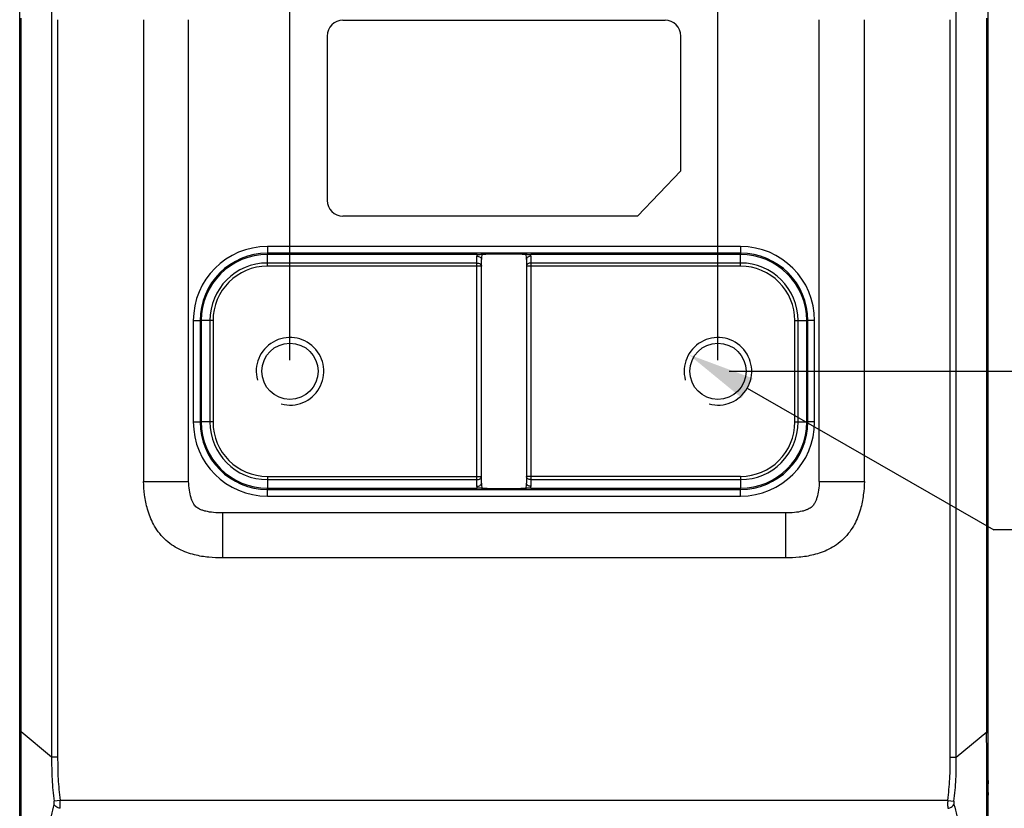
# Model space of a CAD drawing. Header units: millimetres. Extents: x -330 to 72, y 157 to 679.
# Tile 36 of 38: x -133 to -90, y 616 to 651. Entities that reach past the tile are written whole.
import ezdxf

# ---------------------------------------------------------------- set-up
doc = ezdxf.new("R2010")
doc.units = ezdxf.units.MM
doc.header["$LTSCALE"] = 23.1
doc.header["$PDMODE"] = 3
doc.header["$PDSIZE"] = 8
doc.layers.get('0').update_dxf_attribs({"linetype": 'CONTINUOUS'})
doc.layers.get('Defpoints').update_dxf_attribs({"linetype": 'CONTINUOUS'})
for name, color, linetype in [('08_ALL_DRAFTS', 7, 'CONTINUOUS'), ('09_ALL_ROUNDS', 7, 'CONTINUOUS'), ('20_ALL_FEATURES', 7, 'CONTINUOUS'), ('51__DRAFT_DIMS', 7, 'CONTINUOUS')]:
    doc.layers.add(name, color=color, linetype=linetype)
doc.styles.get("Standard").update_dxf_attribs({"font": 'Roboto-Regular.ttf'})
doc.dimstyles.new('DIMSTYLE_1', dxfattribs={"dimtxt": 3, "dimasz": 3, "dimexe": 2.5, "dimexo": 0.5, "dimgap": 0.75, "dimtad": 1, "dimdsep": 46, "dimtxsty": 'STANDARD', "dimblk": '_FILLED', "dimblk1": '_FILLED', "dimblk2": '_FILLED', "dimcen": 0.09, "dimclrt": 3, "dimazin": 2, "dimtp": 0.2, "dimtm": 0.2, "dimtfac": 1, "dimtofl": 0, "dimtmove": 0, "dimatfit": 3, "dimldrblk": '_FILLED', "dimfxl": 1, "dimtolj": 1, "dimarcsym": 0})
doc.dimstyles.new('DIMSTYLE_5', dxfattribs={"dimtxt": 3, "dimasz": 3, "dimexe": 2.5, "dimexo": 0.5, "dimtad": 1, "dimdsep": 46, "dimtxsty": 'STANDARD', "dimblk": '_FILLED', "dimblk1": '_FILLED', "dimblk2": '_FILLED', "dimcen": 0.09, "dimclrt": 3, "dimazin": 2, "dimtp": 0.1, "dimtm": 0.1, "dimtfac": 1, "dimtofl": 0, "dimtmove": 0, "dimatfit": 1, "dimldrblk": '_FILLED', "dimfxl": 1, "dimtolj": 1, "dimarcsym": 0})

# ---------------------------------------------------------------- blocks, each defined once
blk = doc.blocks.new('_FILLED')
at = {"color": 0, "linetype": 'ByBlock'}
blk.add_solid([(0, 0), (-1, 0.167), (-1, -0.167)], dxfattribs=at)
blk = doc.blocks.new('*D90')
at = {"layer": '51__DRAFT_DIMS', "color": 0, "lineweight": -2}
for p, q in [((-121.443, 635.487), (-121.443, 667.635)), ((-102.443, 635.487), (-102.443, 667.635)), ((-118.443, 665.135), (-105.443, 665.135))]:
    blk.add_line(p, q, dxfattribs=at)
at = {"layer": 'Defpoints', "color": 0}
for p in [(-102.443, 665.135), (-121.443, 634.987), (-102.443, 634.987)]:
    blk.add_point(p, dxfattribs=at)
at = {"layer": '51__DRAFT_DIMS', "color": 0, "linetype": 'ByBlock', "lineweight": -2, "xscale": 3, "yscale": 3, "zscale": 3, "rotation": 180}
blk.add_blockref('_FILLED', (-121.443, 665.135), dxfattribs=at)
at = {"layer": '51__DRAFT_DIMS', "color": 0, "linetype": 'ByBlock', "lineweight": -2, "xscale": 3, "yscale": 3, "zscale": 3}
blk.add_blockref('_FILLED', (-102.443, 665.135), dxfattribs=at)
at = {"layer": '51__DRAFT_DIMS', "color": 3, "insert": (-111.841, 669.885), "char_height": 3, "attachment_point": 2, "line_spacing_factor": 0.9}
blk.add_mtext('\\A1;19', dxfattribs=at)
blk = doc.blocks.new('*D91')
at = {"layer": '51__DRAFT_DIMS', "color": 0, "lineweight": -2}
for p, q in [((-91.629, 658.599), (-77.931, 658.599)), ((-80.431, 655.599), (-80.431, 637.987)), ((-101.943, 634.987), (-77.931, 634.987))]:
    blk.add_line(p, q, dxfattribs=at)
at = {"layer": 'Defpoints', "color": 0}
for p in [(-92.129, 658.599), (-102.443, 634.987), (-80.431, 634.987)]:
    blk.add_point(p, dxfattribs=at)
at = {"layer": '51__DRAFT_DIMS', "color": 0, "linetype": 'ByBlock', "lineweight": -2, "xscale": 3, "yscale": 3, "zscale": 3}
for p, rotation in [((-80.431, 658.599), 89.99999999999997), ((-80.431, 634.987), 269.9999999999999)]:
    blk.add_blockref('_FILLED', p, dxfattribs=dict(at, rotation=rotation))
at = {"layer": '51__DRAFT_DIMS', "color": 3, "insert": (-85.181, 646.641), "char_height": 3, "attachment_point": 2, "rotation": 90, "line_spacing_factor": 0.9}
blk.add_mtext('\\A1;\\A1;23.6', dxfattribs=at)
blk = doc.blocks.new('*D92')
at = {"layer": '51__DRAFT_DIMS', "color": 0, "lineweight": -2}
for p in [(-101.143, 634.239), (-62.107, 627.95)]:
    blk.add_line(p, (-90.196, 627.95), dxfattribs=at)
at = {"layer": 'Defpoints', "color": 0}
for p in [(-103.744, 635.734), (-101.143, 634.239)]:
    blk.add_point(p, dxfattribs=at)
at = {"layer": '51__DRAFT_DIMS', "color": 0, "linetype": 'ByBlock', "lineweight": -2, "xscale": 3, "yscale": 3, "zscale": 3, "rotation": 150.1194533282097}
blk.add_blockref('_FILLED', (-103.744, 635.734), dxfattribs=at)
at = {"layer": '51__DRAFT_DIMS', "color": 3, "insert": (-80.782, 632.575), "char_height": 3, "attachment_point": 1, "line_spacing_factor": 0.9}
blk.add_mtext('\\A1;{2-M3{\\fgdt;x}3.5}', dxfattribs=at)

msp = doc.modelspace()

# ---------------------------------------------------------------- linework, layer by layer
for centre in [(-121.4434, 634.9867), (-102.4434, 634.9867)]:
    msp.add_arc(centre, 1.5, 255, 195)
at = {"layer": '08_ALL_DRAFTS'}
for p, q in [((-122.4434, 639.79528), (-122.4434, 640.17754)), ((-113.14061, 640.17754), (-122.4434, 640.17754)), ((-101.4434, 640.17754), (-110.74624, 640.17754)), ((-101.4434, 639.79528), (-101.4434, 640.17754)), ((-125.38424, 637.2367), (-125.38424, 632.7367)), ((-125.00198, 637.2367), (-125.38424, 637.2367)), ((-98.88482, 637.2367), (-98.50256, 637.2367)), ((-98.50256, 632.7367), (-98.50256, 637.2367)), ((-125.00198, 632.7367), (-125.38424, 632.7367)), ((-98.88482, 632.7367), (-98.50256, 632.7367)), ((-122.4434, 630.17812), (-122.4434, 629.79586)), ((-101.4434, 630.17812), (-101.4434, 629.79586)), ((-122.4434, 629.79586), (-113.14061, 629.79586)), ((-110.74625, 629.79586), (-101.4434, 629.79586))]:
    msp.add_line(p, q, dxfattribs=at)
for centre, radius, start, end in [((-122.4434, 637.2367), 2.94084, 90, 180), ((-111.94255, 640.09535), 1.20087, 176.075573, 180.003365), ((-111.50993, 639.95405), 1.43349, 170.764672, 180.007757), ((-112.37744, 639.95401), 1.43402, 359.993896, 9.233565), ((-111.941, 640.0954), 1.19757, 359.994194, 3.932822), ((-101.4434, 637.2367), 2.94084, 0, 90), ((-122.4434, 632.7367), 2.94084, 180, 270), ((-101.4434, 632.7367), 2.94084, 270, 0), ((-111.50965, 630.01936), 1.43378, 179.993119, 189.234346), ((-112.37809, 630.01944), 1.43467, 350.768586, 0.004043), ((-111.94459, 629.87798), 1.19883, 179.993634, 183.928116), ((-111.94463, 629.87818), 1.2012, 356.070322, 359.997069)]:
    msp.add_arc(centre, radius, start, end, dxfattribs=at)
for points, knots in [([(-113.14061, 640.17754), (-113.0913, 640.17754), (-113.01942, 640.17901), (-112.9473, 640.18111), (-112.92484, 640.18411)], [0, 0, 0, 0, 0.68513194, 1, 1, 1, 1]), ([(-112.92484, 640.18411), (-112.90912, 640.18622), (-112.86829, 640.18926), (-112.75309, 640.1952), (-112.55425, 640.2003), (-112.26791, 640.2044), (-111.94342, 640.20574), (-111.61894, 640.2044), (-111.33259, 640.2003), (-111.13375, 640.1952), (-111.01855, 640.18926), (-110.97772, 640.18622), (-110.962, 640.18411)], [0, 0, 0, 0, 0.02422554, 0.06249326, 0.17625837, 0.32803071, 0.50000041, 0.67197008, 0.82374232, 0.93750733, 0.97577474, 1, 1, 1, 1]), ([(-110.962, 640.18411), (-110.93955, 640.1811), (-110.86743, 640.17901), (-110.79555, 640.17754), (-110.74624, 640.17754)], [0, 0, 0, 0, 0.31484706, 1, 1, 1, 1]), ([(-112.92484, 629.78928), (-112.9473, 629.79229), (-113.01942, 629.79438), (-113.0913, 629.79586), (-113.14061, 629.79586)], [0, 0, 0, 0, 0.31485847, 1, 1, 1, 1]), ([(-110.962, 629.78928), (-110.97772, 629.78718), (-111.01855, 629.78413), (-111.13375, 629.77819), (-111.33259, 629.77309), (-111.61893, 629.769), (-111.94342, 629.76766), (-112.26791, 629.769), (-112.55425, 629.77309), (-112.75309, 629.77819), (-112.86829, 629.78413), (-112.90912, 629.78718), (-112.92484, 629.78928)], [0, 0, 0, 0, 0.02422534, 0.0624929, 0.17625786, 0.32803017, 0.49999994, 0.67196976, 0.82374215, 0.93750729, 0.97577473, 1, 1, 1, 1]), ([(-110.74625, 629.79586), (-110.79556, 629.79586), (-110.86743, 629.79438), (-110.93954, 629.79229), (-110.962, 629.78928)], [0, 0, 0, 0, 0.68515436, 1, 1, 1, 1])]:
    msp.add_open_spline(points, degree=3, knots=knots, dxfattribs=at)
at = {"layer": '09_ALL_ROUNDS'}
for p, q in [((-132.02636, 658.43347), (-132.02636, 617.86039)), ((-91.86048, 617.86039), (-91.86048, 658.43347)), ((-133.44344, 604.75313), (-133.44344, 655.44518)), ((-90.4434, 604.75228), (-90.4434, 655.44518)), ((-133.37452, 618.97724), (-133.3745, 650.66496)), ((-131.75803, 650.59931), (-131.75803, 617.86039)), ((-127.94344, 650.5994), (-127.94344, 630.09931)), ((-125.94226, 630.09931), (-125.94344, 650.59927)), ((-97.9434, 630.09944), (-97.9434, 650.59932)), ((-95.9434, 630.09931), (-95.9434, 650.59933)), ((-92.12881, 617.86039), (-92.12881, 650.59931)), ((-90.51233, 618.97724), (-90.51234, 650.66496)), ((-122.4434, 640.52894), (-122.4434, 640.17754)), ((-101.4434, 640.52894), (-122.4434, 640.52894)), ((-101.4434, 640.52894), (-101.4434, 640.17754)), ((-101.4434, 640.22905), (-122.4434, 640.22905)), ((-113.14342, 629.87811), (-113.14342, 640.09528)), ((-110.74342, 640.09528), (-110.74342, 629.87811)), ((-113.14342, 639.79528), (-122.4434, 639.79528)), ((-112.94342, 639.65385), (-122.4434, 639.65385)), ((-112.94342, 630.01954), (-112.94342, 639.95386)), ((-110.94342, 639.95386), (-110.94342, 630.01954)), ((-101.4434, 639.65385), (-110.94342, 639.65385)), ((-101.4434, 639.79528), (-110.74342, 639.79528)), ((-125.73565, 637.2367), (-125.73565, 632.7367)), ((-125.73565, 637.2367), (-125.38424, 637.2367)), ((-125.43575, 637.2367), (-125.43575, 632.7367)), ((-98.15115, 637.2367), (-98.50256, 637.2367)), ((-98.45105, 632.7367), (-98.45105, 637.2367)), ((-98.15115, 632.7367), (-98.15115, 637.2367)), ((-125.73565, 632.7367), (-125.38424, 632.7367)), ((-98.15115, 632.7367), (-98.50256, 632.7367)), ((-127.94344, 630.09931), (-125.94226, 630.09931)), ((-122.4434, 630.31954), (-112.94342, 630.31954)), ((-122.4434, 630.17812), (-113.14342, 630.17812)), ((-101.4434, 630.31954), (-110.94342, 630.31954)), ((-110.74342, 630.17812), (-101.4434, 630.17812)), ((-97.9434, 630.09931), (-95.9434, 630.09931)), ((-122.4434, 629.44445), (-122.4434, 629.79586)), ((-122.4434, 629.74435), (-101.4434, 629.74435)), ((-101.4434, 629.44445), (-101.4434, 629.79586)), ((-122.4434, 629.44445), (-101.4434, 629.44445)), ((-124.44487, 628.69931), (-124.44487, 626.69931)), ((-99.44197, 628.69931), (-124.44487, 628.69931)), ((-99.44197, 628.69931), (-99.44197, 626.69931)), ((-99.44197, 626.69931), (-124.44487, 626.69931)), ((-133.44344, 618.97724), (-133.37452, 618.97724)), ((-132.02636, 617.86039), (-133.37452, 618.97724)), ((-91.86048, 617.86039), (-90.51233, 618.97724)), ((-90.51233, 618.97724), (-90.4434, 618.97724)), ((-131.75803, 617.86039), (-132.02636, 617.86039)), ((-92.12881, 617.86039), (-91.86048, 617.86039)), ((-131.6445, 615.93779), (-131.91663, 615.90071)), ((-92.24234, 615.93779), (-131.6445, 615.93779)), ((-92.24234, 615.93779), (-91.97021, 615.90071))]:
    msp.add_line(p, q, dxfattribs=at)
for centre, radius, start, end in [((-122.4434, 637.2367), 3.29225, 90, 180), ((-101.4434, 637.2367), 3.29225, 0, 90), ((-122.4434, 637.2367), 2.99235, 90, 180), ((-101.4434, 637.2367), 2.99235, 0, 90), ((-122.4434, 632.7367), 3.29225, 180, 270), ((-122.4434, 632.7367), 2.99235, 180, 270), ((-101.4434, 632.7367), 3.29225, 270, 0), ((-101.4434, 632.7367), 2.99235, 270, 0)]:
    msp.add_arc(centre, radius, start, end, dxfattribs=at)
for points, knots in [([(-113.14342, 640.09528), (-113.11769, 640.09528), (-113.06773, 640.08844), (-113.00215, 640.05903), (-112.9557, 640.01277), (-112.94342, 639.97258), (-112.94342, 639.95386)], [0, 0, 0, 0, 0.28765674, 0.55540705, 0.79072013, 1, 1, 1, 1]), ([(-110.74342, 640.09528), (-110.76915, 640.09528), (-110.81911, 640.08844), (-110.8847, 640.05903), (-110.93115, 640.01277), (-110.94342, 639.97258), (-110.94342, 639.95386)], [0, 0, 0, 0, 0.28765674, 0.55540705, 0.79072012, 1, 1, 1, 1]), ([(-113.14342, 639.79528), (-113.11766, 639.79528), (-113.06766, 639.78854), (-113.0022, 639.75894), (-112.95559, 639.71285), (-112.94342, 639.67259), (-112.94342, 639.65385)], [0, 0, 0, 0, 0.28796254, 0.5553395, 0.79053128, 1, 1, 1, 1]), ([(-110.74342, 639.79528), (-110.76918, 639.79528), (-110.81918, 639.78854), (-110.88464, 639.75895), (-110.93125, 639.71285), (-110.94342, 639.67259), (-110.94342, 639.65385)], [0, 0, 0, 0, 0.28795265, 0.55532074, 0.79053006, 1, 1, 1, 1]), ([(-124.44487, 626.69931), (-124.64605, 626.69931), (-125.0631, 626.71774), (-125.71263, 626.82431), (-126.27092, 627.02166), (-126.71177, 627.28067), (-127.02771, 627.54135), (-127.29749, 627.84976), (-127.56891, 628.28299), (-127.78222, 628.83559), (-127.90734, 629.48185), (-127.9378, 629.89821), (-127.94344, 630.09931)], [0, 0, 0, 0, 0.10860602, 0.22492329, 0.35431207, 0.42545876, 0.5000195, 0.57443092, 0.64566136, 0.77506817, 0.89139703, 1, 1, 1, 1]), ([(-124.44487, 628.69931), (-124.57615, 628.69931), (-124.82513, 628.70941), (-125.12246, 628.75466), (-125.32679, 628.81361), (-125.47532, 628.87277), (-125.6243, 628.96398), (-125.72576, 629.10347), (-125.79065, 629.24188), (-125.85852, 629.43632), (-125.91681, 629.72538), (-125.93692, 629.9697), (-125.94226, 630.09931)], [0, 0, 0, 0, 0.16280375, 0.30860105, 0.37167674, 0.42603228, 0.50693555, 0.58419699, 0.6357759, 0.69643918, 0.83912223, 1, 1, 1, 1]), ([(-113.14342, 630.17812), (-113.11766, 630.17812), (-113.06767, 630.18485), (-113.0022, 630.21445), (-112.95559, 630.26055), (-112.94342, 630.3008), (-112.94342, 630.31954)], [0, 0, 0, 0, 0.28795265, 0.55532074, 0.79053006, 1, 1, 1, 1]), ([(-113.14342, 629.87811), (-113.11769, 629.87811), (-113.06773, 629.88495), (-113.00215, 629.91436), (-112.9557, 629.96063), (-112.94342, 630.00082), (-112.94342, 630.01954)], [0, 0, 0, 0, 0.28765674, 0.55540705, 0.79072012, 1, 1, 1, 1]), ([(-110.74342, 630.17812), (-110.76919, 630.17812), (-110.81918, 630.18485), (-110.88465, 630.21445), (-110.93125, 630.26055), (-110.94342, 630.3008), (-110.94342, 630.31954)], [0, 0, 0, 0, 0.28796254, 0.5553395, 0.79053128, 1, 1, 1, 1]), ([(-110.74342, 629.87811), (-110.76915, 629.87811), (-110.81911, 629.88495), (-110.8847, 629.91436), (-110.93115, 629.96063), (-110.94342, 630.00082), (-110.94342, 630.01954)], [0, 0, 0, 0, 0.28765673, 0.55540704, 0.79072012, 1, 1, 1, 1]), ([(-97.94456, 630.09946), (-97.94984, 629.96982), (-97.97018, 629.72555), (-98.02811, 629.43632), (-98.09631, 629.24186), (-98.16129, 629.10349), (-98.26244, 628.96392), (-98.41143, 628.87299), (-98.55991, 628.81371), (-98.76429, 628.7546), (-99.0617, 628.70944), (-99.31069, 628.69931), (-99.44197, 628.69931)], [0, 0, 0, 0, 0.16091044, 0.30352857, 0.36430834, 0.41596466, 0.49304795, 0.57387918, 0.6282672, 0.69140393, 0.83719504, 1, 1, 1, 1]), ([(-95.9434, 630.09931), (-95.94915, 629.89821), (-95.97946, 629.48182), (-96.10471, 628.8358), (-96.31756, 628.28324), (-96.58908, 627.85008), (-96.85896, 627.54152), (-97.17515, 627.28059), (-97.61584, 627.02133), (-98.17434, 626.82452), (-98.82366, 626.71769), (-99.24077, 626.69931), (-99.44197, 626.69931)], [0, 0, 0, 0, 0.10860426, 0.22494101, 0.35422219, 0.42545862, 0.49997582, 0.57452469, 0.64576959, 0.77505224, 0.8913826, 1, 1, 1, 1]), ([(-133.37342, 614.96662), (-133.37371, 615.10484), (-133.37691, 615.3922), (-133.37876, 615.83903), (-133.37884, 616.31591), (-133.37875, 616.99887), (-133.37984, 617.88891), (-133.37114, 618.61071), (-133.37452, 618.97724)], [0, 0, 0, 0, 0.1033931, 0.21496119, 0.33423153, 0.46010164, 0.72582332, 1, 1, 1, 1]), ([(-90.51342, 614.96668), (-90.51313, 615.1049), (-90.50993, 615.39226), (-90.50808, 615.83908), (-90.508, 616.31595), (-90.50809, 616.9989), (-90.507, 617.88893), (-90.51571, 618.61072), (-90.51233, 618.97724)], [0, 0, 0, 0, 0.10339305, 0.21496127, 0.33423226, 0.46010255, 0.72582399, 1, 1, 1, 1]), ([(-132.02636, 617.86039), (-132.02657, 617.53301), (-132.02205, 616.8779), (-131.95964, 616.2252), (-131.91663, 615.90071)], [0, 0, 0, 0, 0.50004137, 1, 1, 1, 1]), ([(-131.75803, 617.86039), (-131.75803, 617.53915), (-131.75175, 616.89627), (-131.68786, 616.25604), (-131.6445, 615.93779)], [0, 0, 0, 0, 0.50003287, 1, 1, 1, 1]), ([(-92.24234, 615.93779), (-92.19899, 616.25604), (-92.13509, 616.89627), (-92.12881, 617.53915), (-92.12881, 617.86039)], [0, 0, 0, 0, 0.49996709, 1, 1, 1, 1]), ([(-91.97021, 615.90071), (-91.92721, 616.22519), (-91.86479, 616.8779), (-91.86028, 617.53301), (-91.86048, 617.86039)], [0, 0, 0, 0, 0.49995835, 1, 1, 1, 1]), ([(-131.65014, 615.58424), (-131.64395, 615.63803), (-131.63836, 615.75608), (-131.64104, 615.87407), (-131.6445, 615.93779)], [0, 0, 0, 0, 0.45900125, 1, 1, 1, 1]), ([(-92.24234, 615.93779), (-92.24579, 615.87404), (-92.24848, 615.75605), (-92.24291, 615.638), (-92.23671, 615.58423)], [0, 0, 0, 0, 0.54115885, 1, 1, 1, 1]), ([(-131.92238, 615.75573), (-131.96875, 615.59074), (-132.04918, 615.25858), (-132.13376, 614.75448), (-132.17491, 614.24794), (-132.17651, 613.9103), (-132.17636, 613.74201)], [0, 0, 0, 0, 0.25242249, 0.50289503, 0.75213124, 1, 1, 1, 1]), ([(-131.65014, 615.58423), (-131.6793, 615.58844), (-131.78474, 615.61479), (-131.88551, 615.68499), (-131.92239, 615.75571)], [0, 0, 0, 0, 0.26972661, 1, 1, 1, 1]), ([(-131.92238, 615.75573), (-131.91953, 615.76588), (-131.9101, 615.81363), (-131.91164, 615.86304), (-131.91663, 615.90071)], [0, 0, 0, 0, 0.21712488, 1, 1, 1, 1]), ([(-92.2367, 615.58423), (-92.20755, 615.58844), (-92.10211, 615.6148), (-92.00134, 615.68499), (-91.96446, 615.75571)], [0, 0, 0, 0, 0.26972766, 1, 1, 1, 1]), ([(-91.97021, 615.90071), (-91.97197, 615.88745), (-91.97632, 615.83921), (-91.97397, 615.78957), (-91.96447, 615.75574)], [0, 0, 0, 0, 0.27574303, 1, 1, 1, 1]), ([(-91.96447, 615.75574), (-91.91809, 615.59075), (-91.83767, 615.25858), (-91.75309, 614.75448), (-91.71194, 614.24794), (-91.71033, 613.9103), (-91.71048, 613.74201)], [0, 0, 0, 0, 0.25242304, 0.50290021, 0.75213356, 1, 1, 1, 1])]:
    msp.add_open_spline(points, degree=3, knots=knots, dxfattribs=at)
at = {"layer": '20_ALL_FEATURES'}
for p, q in [((-119.0934, 650.57409), (-104.7934, 650.57409)), ((-119.7934, 649.87409), (-119.7934, 642.57409)), ((-104.0934, 643.89298), (-104.0934, 649.87409)), ((-104.0934, 643.89298), (-106.00808, 641.87409)), ((-106.00808, 641.87409), (-119.0934, 641.87409)), ((-122.4434, 639.65385), (-122.4434, 639.79528)), ((-101.4434, 639.65385), (-101.4434, 639.79528)), ((-125.00198, 637.2367), (-125.00198, 632.7367)), ((-124.86056, 637.2367), (-125.00198, 637.2367)), ((-124.86056, 637.2367), (-124.86056, 632.7367)), ((-99.02624, 632.7367), (-99.02624, 637.2367)), ((-99.02624, 637.2367), (-98.88482, 637.2367)), ((-98.88482, 632.7367), (-98.88482, 637.2367)), ((-124.86056, 632.7367), (-125.00198, 632.7367)), ((-99.02624, 632.7367), (-98.88482, 632.7367)), ((-122.4434, 630.31954), (-122.4434, 630.17812)), ((-101.4434, 630.31954), (-101.4434, 630.17812)), ((-90.4434, 616.81932), (-90.4434, 616.67736)), ((-133.44344, 616.15295), (-133.44344, 616.27865)), ((-90.4434, 616.29199), (-90.4434, 616.16889))]:
    msp.add_line(p, q, dxfattribs=at)
for centre in [(-121.4434, 634.9867), (-102.4434, 634.9867)]:
    msp.add_circle(centre, 1.25, dxfattribs=at)
for centre, radius, start, end in [((-119.0934, 649.87409), 0.7, 90, 180), ((-104.7934, 649.87409), 0.7, 0, 90), ((-119.0934, 642.57409), 0.7, 180, 270), ((-122.4434, 637.2367), 2.55858, 90, 180), ((-122.4434, 637.2367), 2.41716, 90, 180), ((-101.4434, 637.2367), 2.55858, 0, 90), ((-101.4434, 637.2367), 2.41716, 0, 90), ((-122.4434, 632.7367), 2.55858, 180, 270), ((-122.4434, 632.7367), 2.41716, 180, 270), ((-101.4434, 632.7367), 2.55858, 270, 0), ((-101.4434, 632.7367), 2.41716, 270, 0)]:
    msp.add_arc(centre, radius, start, end, dxfattribs=at)

# ---------------------------------------------------------------- dimensions: what is measured, and where the dimension line sits
at = {"layer": '51__DRAFT_DIMS'}
dim = msp.add_linear_dim(base=(-102.4434, 665.13527), p1=(-121.4434, 634.9867), p2=(-102.4434, 634.9867), dimstyle='DIMSTYLE_1', dxfattribs=at)
dim.commit()
dim.dimension.update_dxf_attribs({"geometry": '*D90', "text_midpoint": (-111.84087, 665.13527), "dimtype": 160})
dim = msp.add_linear_dim(base=(-80.43115, 634.9867), p1=(-92.12881, 658.59931), p2=(-102.4434, 634.9867), angle=270, text='\\A1;23.6', dimstyle='DIMSTYLE_1', override={"dimtxsty": 'STANDARD'}, dxfattribs=at)
dim.commit()
dim.dimension.update_dxf_attribs({"geometry": '*D91', "text_midpoint": (-80.43115, 646.64066), "dimtype": 160})
dim = msp.add_diameter_dim_2p(p1=(-101.1428, 634.23941), p2=(-103.744, 635.73399), text='{2-M<>{\\fgdt;x}3.5}', dimstyle='DIMSTYLE_5', override={"dimtih": 1, "dimtoh": 1, "dimpost": '<>'}, dxfattribs=at)
dim.commit()
dim.dimension.update_dxf_attribs({"geometry": '*D92', "text_midpoint": (-71.44448, 627.94987), "dimtype": 163})

doc.saveas('drawing.dxf')
